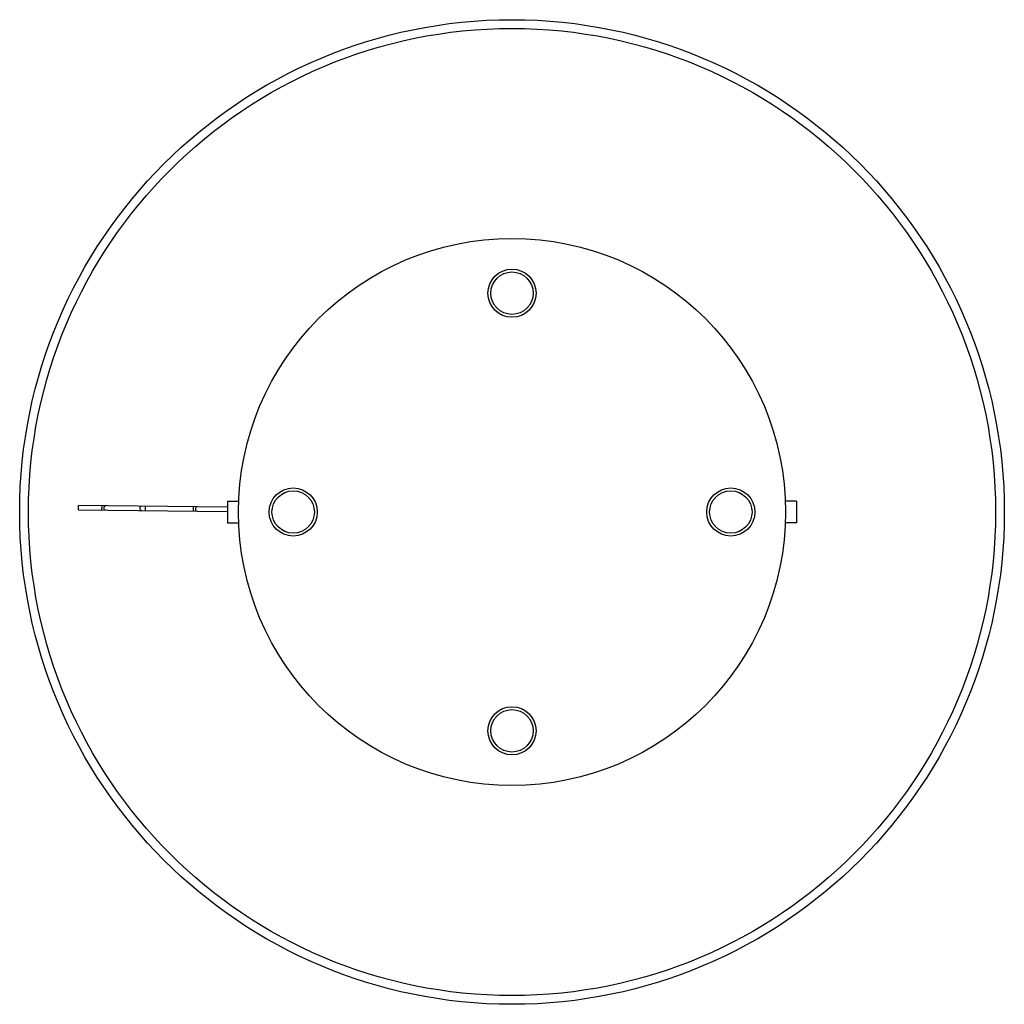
# Paper-space layout '_Inferior' of a CAD drawing. Header units: millimetres. Extents: x -225 to 225, y -225 to 225.
import ezdxf

# ---------------------------------------------------------------- set-up
doc = ezdxf.new("R2010")
doc.units = ezdxf.units.MM

psp = doc.layouts.new('_Inferior')

# ---------------------------------------------------------------- linework, layer by layer
at = {"color": 7, "linetype": 'Continuous', "lineweight": 25}
for p, q in [((-130, 5), (-130, -5)), ((-130, 5), (-124.9, 5)), ((130, 5), (124.9, 5)), ((130, 5), (130, -5)), ((-198.13, 0.94), (-198.11, 2.94)), ((-198.13, 0.94), (-130, 0.27)), ((-130, 2.27), (-198.11, 2.94)), ((-130, -5), (-124.9, -5)), ((130, -5), (124.9, -5))]:
    psp.add_line(p, q, dxfattribs=at)
at = {"color": 8, "linetype": 'Continuous', "lineweight": 25}
for p, q in [((-187.4, 0.83), (-187.38, 2.83)), ((-167.57, 0.64), (-167.56, 2.64)), ((-145.53, 0.42), (-145.51, 2.42))]:
    psp.add_line(p, q, dxfattribs=at)
at = {"color": 7, "linetype": 'Continuous', "lineweight": 25}
for centre, radius in [((0, 0), 225), ((0, 0), 221), ((0, 0), 125), ((0, 100), 11), ((0, 100), 9.69), ((-100, 0), 11), ((-100, 0), 9.69), ((100, 0), 11), ((100, 0), 9.69), ((0, -100), 11), ((0, -100), 9.69)]:
    psp.add_circle(centre, radius, dxfattribs=at)
at = {"color": 8, "linetype": 'Continuous', "lineweight": 25}
for centre, start, end in [((-185.56, 1.82), 97.0416, 261.8369), ((-169.13, 1.66), 97.0416, 261.8369), ((-143.69, 1.41), 97.0967, 261.7818)]:
    psp.add_arc(centre, 1.01, start, end, dxfattribs=at)

doc.saveas('drawing.dxf')
